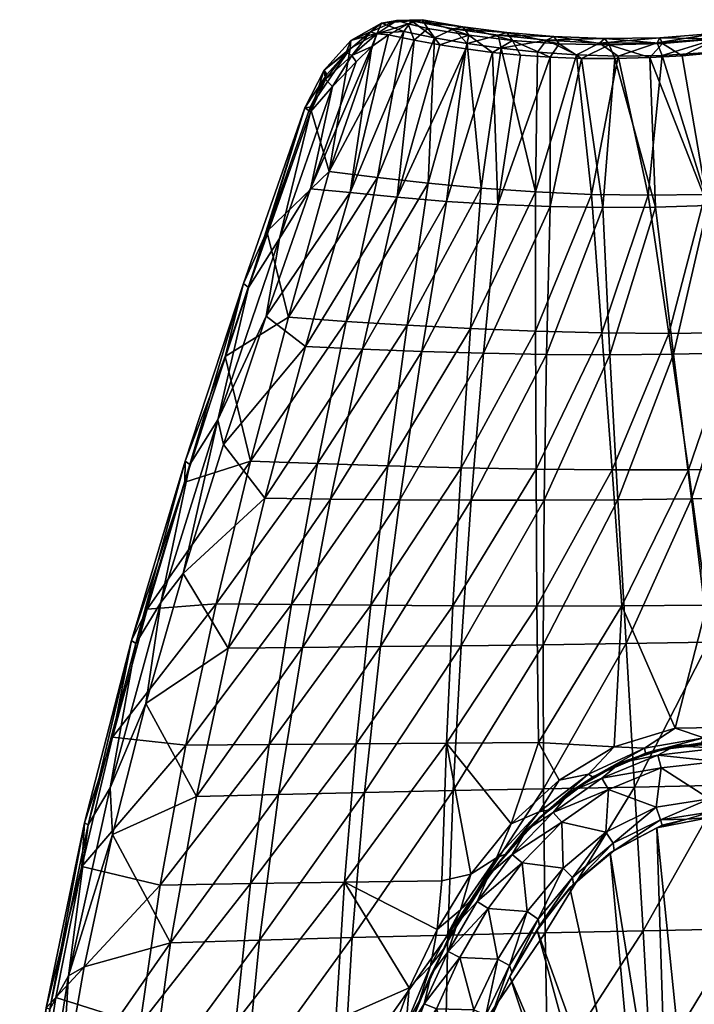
# Model space of a CAD drawing. Header units: inches. Extents: x -188 to 181, y -365 to 356.
# Tile 8 of 9: x -185 to -4, y 90 to 354. Entities that reach past the tile are written whole.
import ezdxf

# ---------------------------------------------------------------- set-up
doc = ezdxf.new("R2010")
doc.units = ezdxf.units.IN
doc.header["$MEASUREMENT"] = 0
doc.layers.add('Layer 1', color=7, linetype='Continuous')

# ---------------------------------------------------------------- blocks, each defined once
blk = doc.blocks.new('Kong 70-R')
at = {"color": 9, "true_color": 0xc0c0c0}
mesh = blk.add_polyface(dxfattribs=at)
corners = [(-96.37, 346.04, 118.25), (-102.68, 339.08, 121.11), (-107.14, 330.28, 121.03), (-81.96, 350.54, 106.04), (-89.14, 350.09, 112.92), (-102, 313.05, 107.58), (-89.08, 311.42, 96.11), (-73.74, 348.89, 97.71), (-75.48, 309.92, 85.76), (-65.05, 347.4, 89.77), (-61.3, 308.63, 76.74), (-55.88, 346.11, 82.35), (-86.08, 349.65, 124.79), (-96.42, 307.42, 114.19), (-90.57, 346.54, 127.88), (-79.2, 348.22, 117.01), (-72.35, 346.97, 109.81), (-83.77, 306.14, 103.2), (-89.22, 349.98, 123.59), (-95.91, 344.13, 128.01), (-90.9, 350.46, 122.41), (-97.47, 344.95, 126.41), (-102.96, 337.7, 128.34), (-101.16, 335.8, 130.58), (-107.03, 329.06, 128.04), (-94.75, 342.47, 130.13), (-80.82, 352.67, 118.19), (-83.9, 353.52, 116.75), (-77.11, 353.74, 110.06), (-66.15, 351.84, 98.98), (-79.9, 353.43, 107.47), (-68.7, 351.33, 96.18), (-56.67, 349.56, 85.69), (-54.38, 350.29, 88.65), (-103.38, 340.19, 124.69), (-88.02, 352.83, 115.31), (-96.21, 348.14, 121.4), (-108.49, 330.16, 124.64), (-75.54, 351.34, 112.66), (-64.59, 349.57, 101.68), (-65.38, 345.9, 103.07), (-58.2, 344.99, 96.73), (-52.85, 348.18, 91.5)]
mesh.append_faces([[corners[k] for k in face] for face in [(0, 1, 2), (3, 4, 5), (5, 4, 0), (3, 6, 7), (8, 9, 7), (10, 11, 9), (12, 13, 14), (15, 13, 12), (16, 17, 15), (18, 19, 20), (20, 19, 21), (19, 22, 21), (23, 24, 22), (19, 23, 22), (23, 19, 25), (26, 18, 27), (27, 18, 20), (19, 14, 25), (18, 14, 19), (18, 12, 14), (12, 18, 26), (26, 27, 28), (29, 28, 30), (30, 7, 31), (30, 3, 7), (30, 31, 29), (31, 7, 9), (32, 31, 9), (29, 31, 33), (21, 22, 34), (3, 35, 4), (34, 22, 24), (35, 20, 36), (1, 37, 2), (24, 37, 34), (36, 4, 35), (21, 34, 36), (3, 30, 35), (36, 0, 4), (27, 30, 28), (35, 27, 20), (27, 35, 30), (1, 0, 34), (21, 36, 20), (36, 34, 0), (1, 34, 37), (16, 15, 38), (15, 12, 26), (39, 16, 38), (40, 16, 39), (40, 39, 41), (38, 26, 28), (39, 29, 42), (28, 29, 39), (39, 38, 28), (26, 38, 15)]], dxfattribs={"color": 9})
mesh = blk.add_polyface(dxfattribs=at)
corners = [(-35.72, 344.31, 69.58), (-46.14, 345.06, 75.59), (-46.67, 307.62, 69.27), (-55.88, 346.11, 82.35), (-12.69, 344.16, 61.36), (-1.25, 306.89, 58.24), (-0.31, 344.98, 59.92), (14.01, 307.66, 59.04), (11.97, 346.47, 60.77), (29.15, 309.01, 62.28), (23.78, 348.34, 63.1), (27.22, 305.95, 71.93), (12.62, 346.47, 71.06), (23.03, 348.27, 73.23), (17.47, 352.33, 66.93), (2.34, 348.75, 61.43), (18.5, 351.02, 63.5), (-14.05, 347.57, 63.25), (-28.1, 348.69, 71.92), (-43.7, 348.23, 76.36), (-29.51, 347.49, 68.6), (2.09, 350.12, 64.98), (-13.36, 348.92, 66.74), (-56.67, 349.56, 85.69), (-54.38, 350.29, 88.65), (-68.7, 351.33, 96.18), (-41.77, 349.2, 79.5), (-24.54, 343.96, 64.67), (-65.05, 347.4, 89.77), (-26.95, 346.96, 75.17), (-12.68, 347.34, 70.19), (-16.05, 343.57, 72.49), (-40.36, 347.28, 82.53), (-42.78, 343.69, 85.16), (-52.85, 348.18, 91.5), (2.09, 348.57, 68.5), (-7.33, 344.05, 70.45), (-34.39, 343.37, 80.17), (16.89, 350.75, 70.38), (1.1, 344.84, 69.82), (-25.43, 343.31, 75.79), (-50.69, 344.24, 90.73), (-64.59, 349.57, 101.68), (-58.2, 344.99, 96.73), (31.51, 353.67, 74.71), (-66.15, 351.84, 98.98)]
mesh.append_faces([[corners[k] for k in face] for face in [(0, 1, 2), (2, 1, 3), (4, 5, 6), (6, 7, 8), (9, 10, 8), (11, 12, 13), (14, 15, 16), (16, 8, 10), (17, 4, 15), (18, 19, 20), (21, 22, 17), (23, 24, 25), (23, 3, 19), (19, 18, 26), (23, 26, 24), (19, 26, 23), (22, 20, 17), (22, 18, 20), (16, 15, 8), (21, 17, 15), (15, 6, 8), (6, 15, 4), (21, 15, 14), (17, 27, 4), (20, 0, 27), (17, 20, 27), (19, 1, 0), (20, 19, 0), (1, 19, 3), (23, 28, 3), (29, 30, 31), (32, 33, 34), (35, 36, 30), (32, 29, 37), (21, 38, 35), (12, 39, 35), (38, 21, 14), (38, 12, 35), (30, 29, 18), (36, 31, 30), (40, 29, 31), (41, 34, 33), (32, 34, 24), (33, 32, 37), (42, 34, 43), (12, 38, 13), (38, 14, 44), (21, 35, 22), (35, 39, 36), (30, 22, 35), (22, 30, 18), (18, 29, 26), (29, 40, 37), (32, 26, 29), (26, 32, 24), (24, 34, 45), (34, 41, 43)]], dxfattribs={"color": 9})
mesh = blk.add_polyface(dxfattribs=at)
corners = [(-112.92, 274.02, 99.98), (-129.92, 263.5, 109.93), (-123.09, 235.4, 92.94), (-102, 313.05, 107.58), (-107.14, 330.28, 121.03), (-118.72, 296.99, 115.35), (-96.37, 346.04, 118.25), (-89.08, 311.42, 96.11), (-97.41, 272.91, 88.22), (-105.12, 234.8, 80.91), (-86.24, 234.21, 70.76), (-81.08, 271.88, 77.97), (-64.1, 270.97, 69.42), (-66.64, 233.7, 62.64), (-75.48, 309.92, 85.76), (-73.74, 348.89, 97.71), (-81.96, 350.54, 106.04), (-61.3, 308.63, 76.74), (-65.05, 347.4, 89.77), (-118.9, 274.27, 119.07), (-108.33, 266.19, 106.56), (-130.32, 239.94, 113.87), (-106.99, 308.43, 124.53), (-94.75, 342.47, 130.13), (-90.57, 346.54, 127.88), (-96.42, 307.42, 114.19), (-83.77, 306.14, 103.2), (-79.2, 348.22, 117.01), (-93.11, 265.45, 95.32), (-70.51, 305.06, 93.35), (-65.38, 345.9, 103.07), (-72.35, 346.97, 109.81), (-119.29, 225.49, 99.52), (-77.15, 264.82, 85.6), (-56.8, 304.22, 84.87), (-58.2, 344.99, 96.73), (-101.62, 225.27, 88.01), (-60.64, 264.34, 77.59), (-83.09, 225.09, 78.38), (-124.95, 283.01, 116.63), (-123.61, 282.01, 120.12), (-139.37, 234.57, 112.68), (-108.49, 330.16, 124.64), (-140.6, 235.45, 109.12), (-107.03, 329.06, 128.04), (-101.16, 335.8, 130.58), (-115.31, 295.1, 123.79), (-131.83, 246.56, 116.12)]
mesh.append_faces([[corners[k] for k in face] for face in [(0, 1, 2), (3, 4, 5), (3, 6, 4), (7, 0, 8), (5, 1, 0), (9, 10, 11), (12, 10, 13), (8, 2, 9), (7, 3, 0), (0, 3, 5), (7, 14, 15), (16, 3, 7), (8, 0, 2), (11, 14, 8), (17, 14, 11), (14, 17, 18), (14, 7, 8), (11, 8, 9), (12, 17, 11), (12, 11, 10), (19, 20, 21), (22, 23, 24), (20, 19, 25), (24, 25, 22), (25, 19, 22), (26, 20, 25), (25, 27, 26), (26, 28, 20), (29, 26, 30), (31, 30, 26), (20, 28, 32), (28, 29, 33), (29, 34, 33), (34, 29, 35), (26, 29, 28), (28, 33, 36), (34, 37, 33), (35, 29, 30), (33, 37, 38), (1, 5, 39), (39, 40, 41), (42, 5, 4), (42, 39, 5), (39, 43, 1), (44, 40, 42), (40, 39, 42), (43, 39, 41), (45, 46, 44), (46, 40, 44), (46, 47, 40), (45, 23, 22), (22, 46, 45), (21, 47, 19), (47, 41, 40), (46, 19, 47), (19, 46, 22)]], dxfattribs={"color": 9})
mesh = blk.add_polyface(dxfattribs=at)
corners = [(-46.65, 270.26, 62.76), (-31.71, 306.94, 63.56), (-46.67, 307.62, 69.27), (-46.54, 233.31, 56.72), (-66.64, 233.7, 62.64), (-61.3, 308.63, 76.74), (-64.1, 270.97, 69.42), (-55.88, 346.11, 82.35), (-28.88, 269.8, 58.14), (-16.53, 306.68, 59.82), (-35.72, 344.31, 69.58), (-24.54, 343.96, 64.67), (-10.97, 269.66, 55.72), (-1.25, 306.89, 58.24), (-26.16, 233.1, 53.11), (6.92, 269.89, 55.66), (-12.69, 344.16, 61.36), (-5.71, 233.11, 51.93), (14.59, 233.41, 53.28), (14.01, 307.66, 59.04), (24.6, 270.58, 58.12), (29.15, 309.01, 62.28), (11.97, 346.47, 60.77), (-0.31, 344.98, 59.92), (-56.8, 304.22, 84.87), (-42.79, 303.68, 77.93), (-60.64, 264.34, 77.59), (-50.69, 344.24, 90.73), (-42.78, 343.69, 85.16), (-43.77, 264.05, 71.42), (-58.2, 344.99, 96.73), (-28.65, 303.44, 72.72), (-34.39, 343.37, 80.17), (-63.94, 224.98, 70.78), (-26.73, 263.96, 67.24), (-14.52, 303.52, 69.38), (-25.43, 343.31, 75.79), (-44.38, 224.97, 65.32), (-9.7, 264.11, 65.16), (-0.5, 303.93, 68.05), (-16.05, 343.57, 72.49), (-24.63, 225.08, 62.11), (7.17, 264.5, 65.29), (13.33, 304.7, 68.87), (-7.33, 344.05, 70.45), (1.1, 344.84, 69.82), (-4.9, 225.34, 61.23), (23.74, 265.18, 67.74), (27.22, 305.95, 71.93), (14.58, 225.76, 62.74), (12.62, 346.47, 71.06)]
mesh.append_faces([[corners[k] for k in face] for face in [(0, 1, 2), (3, 0, 4), (5, 6, 2), (7, 5, 2), (0, 2, 6), (0, 6, 4), (1, 0, 8), (9, 1, 8), (10, 1, 11), (8, 0, 3), (9, 8, 12), (2, 1, 10), (13, 9, 12), (11, 1, 9), (12, 8, 14), (15, 13, 12), (11, 9, 16), (15, 17, 18), (19, 13, 15), (16, 9, 13), (15, 12, 17), (20, 19, 15), (19, 21, 22), (23, 13, 19), (20, 15, 18), (21, 19, 20), (24, 25, 26), (27, 28, 24), (26, 25, 29), (27, 24, 30), (31, 25, 32), (24, 28, 25), (26, 29, 33), (31, 34, 29), (25, 28, 32), (31, 35, 34), (35, 31, 36), (25, 31, 29), (29, 34, 37), (35, 38, 34), (36, 31, 32), (35, 39, 38), (35, 40, 39), (34, 38, 41), (39, 42, 38), (40, 35, 36), (39, 43, 42), (44, 45, 39), (38, 42, 46), (42, 43, 47), (44, 39, 40), (43, 48, 47), (39, 45, 43), (42, 47, 49), (43, 45, 50), (43, 50, 48)]], dxfattribs={"color": 9})
mesh = blk.add_polyface(dxfattribs=at)
corners = [(-5.71, 233.11, 51.93), (-23.53, 196.65, 48.7), (-0.77, 196.83, 48.65), (-28.88, 269.8, 58.14), (-46.54, 233.31, 56.72), (-26.16, 233.1, 53.11), (14.59, 233.41, 53.28), (21.75, 197.21, 51.3), (-45.88, 160.03, 46.93), (-25.59, 158.86, 45.1), (-9.27, 163.86, 45.46), (-46.3, 196.62, 51.38), (7.78, 164.13, 46.72), (24.16, 159.63, 48.91), (-10.97, 269.66, 55.72), (14.58, 225.76, 62.74), (21.6, 187.41, 60.68), (-0.24, 186.93, 57.87), (4.19, 148.61, 55.34), (-20.12, 148.13, 54.13), (-44.53, 147.66, 55.65), (-22.4, 186.55, 57.65), (-4.9, 225.34, 61.23), (-44.62, 186.24, 59.97), (-24.63, 225.08, 62.11), (-44.38, 224.97, 65.32), (-26.73, 263.96, 67.24), (28.1, 149.12, 59.29), (-9.7, 264.11, 65.16), (7.17, 264.5, 65.29), (1.93, 159.98, 32.56), (-14.82, 157.92, 32.56), (-9.22, 159.17, 20), (-2.19, 159.93, 40.86), (6.31, 159.67, 20), (18.5, 157.08, 32.56), (13.01, 158.33, 42.48), (27.24, 153.53, 44.76), (-30.97, 151.01, 32.56), (-17.24, 157.2, 40.18), (-24, 154.64, 20), (21.35, 156, 20), (2.17, 154.93, 15), (2.2, 158.51, 16.46), (-13.93, 156.65, 16.46), (18.25, 155.62, 16.46), (17.15, 152.19, 15), (14.52, 159.56, 45.96), (-32.46, 151.59, 43.53), (-17.51, 158.51, 43.57), (-1.53, 161.3, 44.31), (-31.34, 150.76, 40.2)]
mesh.append_faces([[corners[k] for k in face] for face in [(0, 1, 2), (3, 4, 5), (1, 0, 5), (0, 2, 6), (6, 2, 7), (1, 8, 9), (10, 1, 9), (1, 5, 11), (2, 10, 12), (13, 7, 12), (2, 1, 10), (14, 5, 0), (12, 7, 2), (15, 16, 17), (18, 19, 17), (19, 20, 21), (21, 22, 17), (21, 23, 24), (25, 26, 24), (22, 21, 24), (27, 18, 16), (24, 28, 22), (17, 19, 21), (17, 16, 18), (15, 17, 22), (22, 29, 15), (30, 31, 32), (33, 31, 30), (30, 34, 35), (33, 30, 36), (37, 36, 35), (38, 31, 39), (39, 31, 33), (31, 40, 32), (35, 36, 30), (32, 34, 30), (34, 41, 35), (42, 43, 44), (43, 32, 44), (45, 43, 46), (34, 43, 45), (42, 46, 43), (45, 41, 34), (43, 34, 32), (44, 32, 40), (47, 13, 12), (48, 49, 9), (47, 12, 50), (50, 12, 10), (10, 49, 50), (10, 9, 49), (51, 39, 49), (39, 33, 50), (50, 49, 39), (50, 33, 36), (36, 47, 50), (47, 36, 37)]], dxfattribs={"color": 9})
mesh = blk.add_polyface(dxfattribs=at)
corners = [(-150.82, 195.83, 100.06), (-160.1, 161.5, 95.87), (-132.32, 197.18, 86.66), (-123.09, 235.4, 92.94), (-140.71, 229.81, 104.78), (-140.44, 159.32, 81.3), (-129.92, 263.5, 109.93), (-105.12, 234.8, 80.91), (-112.08, 197.02, 74.39), (-168.35, 126.82, 92.32), (-147.28, 121.8, 77.02), (-118.13, 159.52, 68.85), (-123.14, 122.24, 64.47), (-86.24, 234.21, 70.76), (-97.89, 122.64, 54.65), (-94.74, 159.68, 58.9), (-90.83, 196.84, 64.33), (-115.55, 146.16, 76.24), (-137.56, 145.6, 88.17), (-109.14, 185.53, 81.57), (-88.24, 185.75, 72.01), (-92.52, 146.68, 66.77), (-129.09, 185.3, 93.32), (-151.13, 170.53, 104.71), (-141.12, 205.38, 109.05), (-130.32, 239.94, 113.87), (-119.29, 225.49, 99.52), (-144.52, 106.34, 84.28), (-108.33, 266.19, 106.56), (-160.08, 135.38, 101.05), (-101.62, 225.27, 88.01), (-93.11, 265.45, 95.32), (-83.09, 225.09, 78.38), (-120.72, 107.1, 72.24), (-139.37, 234.57, 112.68), (-153.87, 186.6, 106.03), (-140.6, 235.45, 109.12), (-155.01, 187.35, 102.4), (-166.58, 137.96, 100.48), (-167.63, 138.53, 96.8), (-160.71, 147.89, 103.32), (-171.91, 97.55, 98.96), (-131.83, 246.56, 116.12), (-147.14, 197.53, 109.18)]
mesh.append_faces([[corners[k] for k in face] for face in [(0, 1, 2), (0, 3, 4), (5, 2, 1), (4, 3, 6), (7, 2, 8), (0, 2, 3), (1, 9, 5), (9, 10, 5), (8, 5, 11), (12, 11, 10), (5, 10, 11), (8, 13, 7), (5, 8, 2), (3, 2, 7), (14, 15, 12), (11, 12, 15), (11, 16, 8), (15, 16, 11), (17, 18, 19), (20, 21, 17), (22, 18, 23), (24, 25, 26), (18, 17, 27), (25, 28, 26), (26, 22, 24), (29, 23, 18), (29, 18, 27), (22, 30, 19), (26, 31, 30), (30, 32, 19), (24, 22, 23), (18, 22, 19), (22, 26, 30), (21, 33, 17), (20, 17, 19), (34, 35, 36), (37, 35, 38), (36, 37, 4), (38, 39, 37), (35, 37, 36), (36, 4, 6), (37, 0, 4), (37, 1, 0), (39, 9, 1), (37, 39, 1), (40, 38, 35), (40, 29, 41), (42, 24, 43), (43, 40, 35), (43, 34, 42), (43, 23, 40), (41, 38, 40), (40, 23, 29), (43, 24, 23), (25, 24, 42), (43, 35, 34)]], dxfattribs={"color": 9})
mesh = blk.add_polyface(dxfattribs=at)
corners = [(-90.83, 196.84, 64.33), (-86.24, 234.21, 70.76), (-112.08, 197.02, 74.39), (-97.89, 122.64, 54.65), (-71.83, 123.01, 47.67), (-70.57, 159.84, 51.56), (-66.64, 233.7, 62.64), (-68.82, 196.69, 56.62), (-64, 124.78, 46.3), (-40.38, 149.97, 45.31), (-45.88, 160.03, 46.93), (-53.19, 138.28, 45.78), (-94.74, 159.68, 58.9), (-46.3, 196.62, 51.38), (-46.54, 233.31, 56.72), (-25.59, 158.86, 45.1), (-23.53, 196.65, 48.7), (-26.16, 233.1, 53.11), (-50.3, 127.82, 15), (-39.32, 126.36, 15), (-39.61, 138.68, 15), (-44.38, 224.97, 65.32), (-44.62, 186.24, 59.97), (-66.65, 185.98, 64.78), (-63.94, 224.98, 70.78), (-88.24, 185.75, 72.01), (-68.75, 147.18, 59.88), (-44.53, 147.66, 55.65), (-109.14, 185.53, 81.57), (-83.09, 225.09, 78.38), (-101.62, 225.27, 88.01), (-77.15, 264.82, 85.6), (-60.64, 264.34, 77.59), (-95.85, 107.79, 62.89), (-92.52, 146.68, 66.77), (-43.77, 264.05, 71.42), (-70.21, 108.43, 56.32), (-24.63, 225.08, 62.11), (-20.12, 148.13, 54.13), (-44.11, 109.03, 52.61), (-22.4, 186.55, 57.65), (-30.97, 151.01, 32.56), (-45.82, 139.76, 32.56), (-37.39, 146.86, 20), (-43.41, 141.94, 40.56), (-49.1, 136.64, 20), (-58.85, 125.03, 32.56), (-59.12, 124.76, 20), (-54.75, 130.16, 41.08), (-41.94, 141.28, 16.46), (-52.97, 130.08, 16.46), (-27.13, 147.5, 15), (-45.7, 141.51, 43.87), (-32.46, 151.59, 43.53), (-57.14, 129.13, 44.35)]
mesh.append_faces([[corners[k] for k in face] for face in [(0, 1, 2), (3, 4, 5), (6, 0, 7), (0, 6, 1), (8, 5, 4), (9, 10, 11), (5, 12, 3), (12, 7, 0), (11, 5, 8), (13, 5, 10), (5, 7, 12), (11, 10, 5), (14, 7, 13), (13, 7, 5), (7, 14, 6), (15, 10, 9), (16, 13, 10), (13, 17, 14), (18, 19, 20), (21, 22, 23), (24, 23, 25), (26, 22, 27), (25, 28, 29), (30, 31, 29), (29, 24, 25), (32, 24, 29), (23, 24, 21), (26, 33, 34), (23, 34, 25), (34, 23, 26), (24, 35, 21), (27, 36, 26), (37, 22, 21), (26, 23, 22), (27, 38, 39), (27, 22, 40), (41, 42, 43), (44, 42, 41), (42, 45, 43), (46, 47, 45), (46, 42, 48), (42, 44, 48), (42, 46, 45), (20, 49, 50), (49, 45, 50), (20, 51, 49), (18, 20, 50), (49, 43, 45), (50, 45, 47), (9, 52, 53), (52, 9, 11), (11, 54, 52), (8, 54, 11), (48, 44, 52), (52, 54, 48), (53, 52, 44)]], dxfattribs={"color": 9})
mesh = blk.add_polyface(dxfattribs=at)
corners = [(-6.15, 139.52, 20), (0.49, 141.46, 16.46), (-13.22, 139.33, 16.46), (14.22, 138.99, 16.46), (13.31, 137.75, 20), (26.78, 132.46, 16.46), (25.58, 131.49, 20), (0, 140, 20), (-0.03, 145, 15), (-12.77, 137.93, 20), (-14.32, 142.69, 15), (14.36, 142.67, 15), (27.42, 136.29, 15), (-14.19, 137.23, 40), (0, 140, 40), (-26.72, 130.52, 40), (-25.57, 131.13, 20), (-36.51, 122.12, 20), (2.17, 154.93, 15), (17.15, 152.19, 15), (-12.99, 153.26, 15), (-39.61, 138.68, 15), (-39.32, 126.36, 15), (-27.8, 136.04, 15), (-27.13, 147.5, 15), (-20.12, 148.13, 54.13), (4.19, 148.61, 55.34), (-17.84, 109.58, 51.78), (28.1, 149.12, 59.29), (8.29, 110.1, 53.84), (-30.97, 151.01, 32.56), (-24, 154.64, 20), (-14.82, 157.92, 32.56), (-31.34, 150.76, 40.2), (-43.41, 141.94, 40.56), (-17.24, 157.2, 40.18), (-37.39, 146.86, 20), (14.2, 137.23, 40), (26.65, 130.92, 40), (-28.89, 150.51, 16.46), (-41.94, 141.28, 16.46), (-13.93, 156.65, 16.46), (30.9, 145.65, 15), (18.25, 155.62, 16.46), (-36.79, 123.89, 16.46), (-25.84, 133.1, 16.46), (-32.46, 151.59, 43.53), (-25.59, 158.86, 45.1), (-40.38, 149.97, 45.31), (-17.51, 158.51, 43.57)]
mesh.append_faces([[corners[k] for k in face] for face in [(0, 1, 2), (3, 4, 5), (6, 5, 4), (7, 3, 1), (3, 7, 4), (0, 7, 1), (8, 2, 1), (2, 9, 0), (10, 2, 8), (1, 11, 8), (3, 11, 1), (3, 12, 11), (9, 13, 0), (7, 0, 14), (15, 16, 17), (13, 16, 15), (13, 14, 0), (13, 9, 16), (11, 18, 8), (11, 12, 19), (8, 20, 10), (20, 8, 18), (21, 22, 23), (24, 10, 20), (11, 19, 18), (23, 24, 21), (24, 23, 10), (25, 26, 27), (26, 28, 29), (30, 31, 32), (30, 33, 34), (33, 30, 35), (30, 36, 31), (37, 6, 4), (6, 37, 38), (14, 37, 7), (4, 7, 37), (39, 40, 24), (36, 40, 39), (39, 20, 41), (39, 41, 31), (19, 42, 43), (20, 18, 41), (24, 20, 39), (39, 31, 36), (44, 17, 45), (16, 9, 2), (45, 17, 16), (10, 45, 2), (44, 23, 22), (45, 23, 44), (23, 45, 10), (45, 16, 2), (46, 47, 48), (34, 33, 46), (49, 46, 33)]], dxfattribs={"color": 9})
mesh = blk.add_polyface(dxfattribs=at)
corners = [(-53.05, 98.5, 20), (-46.29, 109.76, 40), (-45.58, 110.91, 20), (-59.55, 84.36, 40), (-53.57, 97.39, 40), (-59.05, 85.32, 20), (-63.99, 71.81, 20), (-36.51, 122.12, 20), (-37.47, 121.15, 40), (-26.72, 130.52, 40), (-56.8, 101.99, 15), (-48.89, 114.79, 15), (-59.36, 115.58, 15), (-66.96, 102.43, 15), (-50.3, 127.82, 15), (-39.32, 126.36, 15), (-70.21, 108.43, 56.32), (-44.53, 147.66, 55.65), (-44.11, 109.03, 52.61), (-20.12, 148.13, 54.13), (-17.84, 109.58, 51.78), (-15.66, 70.66, 50.81), (8.29, 110.1, 53.84), (11.93, 71.12, 53.57), (4.19, 148.61, 55.34), (-43.42, 70.15, 51.06), (-71.04, 69.58, 54.33), (-42.56, 30.82, 51.2), (-3, 35.23, 52.13), (33.96, 110.59, 58.78), (-63.75, 117.95, 41.56), (-58.85, 125.03, 32.56), (-54.75, 130.16, 41.08), (3.62, 34.79, 40), (10.77, 33.29, 40), (14.2, 137.23, 40), (-3.69, 34.8, 40), (0, 140, 40), (-14.19, 137.23, 40), (-17.54, 30.2, 40), (-28.29, 20.47, 40), (-64.32, 70.8, 40), (-23.41, 25.91, 40), (-10.88, 33.22, 40), (17.47, 30.35, 40), (37.35, 121.07, 40), (26.65, 130.92, 40), (-62.32, 117.47, 16.46), (-52.97, 130.08, 16.46), (-59.12, 124.76, 20), (-59.99, 87.04, 16.46), (-53.68, 100.31, 16.46), (-46.01, 112.74, 16.46), (-36.79, 123.89, 16.46), (-63.25, 88.41, 15), (-57.14, 129.13, 44.35)]
mesh.append_faces([[corners[k] for k in face] for face in [(0, 1, 2), (3, 4, 5), (3, 5, 6), (1, 0, 4), (5, 4, 0), (7, 2, 8), (2, 1, 8), (9, 7, 8), (10, 11, 12), (13, 10, 12), (14, 12, 11), (15, 14, 11), (16, 17, 18), (19, 20, 18), (21, 22, 23), (20, 24, 22), (18, 25, 26), (25, 21, 27), (20, 21, 25), (18, 20, 25), (23, 28, 21), (22, 21, 20), (29, 23, 22), (30, 31, 32), (33, 34, 35), (36, 37, 38), (9, 8, 39), (40, 3, 41), (42, 39, 1), (38, 9, 43), (42, 4, 40), (44, 45, 34), (33, 35, 37), (34, 46, 35), (36, 38, 43), (33, 37, 36), (43, 9, 39), (8, 1, 39), (1, 4, 42), (4, 3, 40), (47, 14, 48), (47, 48, 49), (12, 14, 47), (50, 5, 51), (0, 52, 51), (51, 5, 0), (53, 52, 2), (0, 2, 52), (7, 53, 2), (6, 5, 50), (50, 10, 54), (51, 10, 50), (51, 11, 10), (52, 11, 51), (52, 15, 11), (53, 15, 52), (30, 32, 55)]], dxfattribs={"color": 9})
mesh = blk.add_polyface(dxfattribs=at)
corners = [(-123.14, 122.24, 64.47), (-147.28, 121.8, 77.02), (-152.71, 84.6, 73.97), (-175.33, 91.76, 89.58), (-156.6, 47.7, 72.28), (-127.03, 85.14, 61.43), (-168.35, 126.82, 92.32), (-180.75, 56.35, 87.81), (-100.22, 85.63, 51.78), (-129.71, 48.15, 59.86), (-97.89, 122.64, 54.65), (-91.22, 61.39, 48.06), (-101.68, 48.56, 50.43), (-80.52, 94.3, 47.23), (-94.7, 44.39, 48.54), (-86.52, 78.09, 47.64), (-115.55, 146.16, 76.24), (-120.72, 107.1, 72.24), (-144.52, 106.34, 84.28), (-149.82, 67.5, 81.79), (-173.94, 64.09, 96.27), (-160.08, 135.38, 101.05), (-167.73, 99.91, 98.2), (-178.32, 28.02, 95.46), (-124.55, 68.25, 69.77), (-126.99, 29.56, 69), (-153.36, 29.03, 80.87), (-92.52, 146.68, 66.77), (-95.85, 107.79, 62.89), (-98.18, 68.95, 60.59), (-99.52, 30.03, 60.04), (-71.04, 69.58, 54.33), (-177.84, 88.97, 92.7), (-167.63, 138.53, 96.8), (-176.9, 88.6, 96.44), (-166.58, 137.96, 100.48), (-184.16, 38.54, 94.31), (-184.98, 38.68, 90.53), (-180.02, 46.51, 96.53), (-171.91, 97.55, 98.96), (-89.58, 51.17, 32.56), (-90.58, 45.86, 43.61), (-92.53, 32.98, 32.56), (-87.53, 60.45, 43.2), (-91.78, 38.6, 20), (-89.05, 53.86, 20), (-89.13, 45.64, 16.46), (-93.38, 34.75, 47.06), (-90.58, 51.58, 46.54), (-86.6, 68.26, 46.1)]
mesh.append_faces([[corners[k] for k in face] for face in [(0, 1, 2), (3, 2, 1), (2, 4, 5), (3, 1, 6), (2, 3, 7), (2, 7, 4), (8, 5, 9), (5, 4, 9), (5, 8, 10), (0, 2, 5), (11, 8, 12), (8, 9, 12), (13, 10, 8), (5, 10, 0), (11, 12, 14), (15, 8, 11), (13, 8, 15), (16, 17, 18), (18, 19, 20), (21, 18, 22), (23, 20, 19), (20, 22, 18), (24, 25, 26), (19, 17, 24), (27, 28, 17), (26, 19, 24), (18, 17, 19), (29, 30, 25), (28, 29, 24), (29, 25, 24), (28, 24, 17), (30, 29, 31), (32, 6, 33), (34, 32, 33), (34, 33, 35), (32, 36, 37), (36, 32, 34), (32, 3, 6), (32, 7, 3), (37, 7, 32), (36, 34, 38), (20, 23, 38), (39, 38, 34), (38, 39, 20), (39, 22, 20), (22, 39, 21), (39, 34, 35), (40, 41, 42), (43, 41, 40), (44, 45, 40), (46, 45, 44), (47, 48, 14), (48, 49, 11), (48, 11, 14), (41, 48, 47), (48, 41, 43)]], dxfattribs={"color": 9})
mesh = blk.add_polyface(dxfattribs=at)
corners = [(-63.99, 71.81, 20), (-64.32, 70.8, 40), (-59.55, 84.36, 40), (-73.07, 109.95, 46.79), (-97.89, 122.64, 54.65), (-80.52, 94.3, 47.23), (-71.83, 123.01, 47.67), (-64, 124.78, 46.3), (-73.26, 88.69, 15), (-63.25, 88.41, 15), (-66.96, 102.43, 15), (-78.43, 74.41, 15), (-68.46, 74.31, 15), (-56.8, 101.99, 15), (-68.75, 147.18, 59.88), (-70.21, 108.43, 56.32), (-95.85, 107.79, 62.89), (-71.04, 69.58, 54.33), (-98.18, 68.95, 60.59), (-44.11, 109.03, 52.61), (-74.68, 97.97, 20), (-67.59, 111.75, 20), (-69.74, 107.85, 32.56), (-83.27, 75.52, 42.81), (-84.96, 70.1, 32.56), (-78.42, 89.23, 32.56), (-58.85, 125.03, 32.56), (-71.38, 104.7, 42.01), (-85.33, 68.9, 20), (-80.57, 83.64, 20), (-77.75, 90.92, 42.41), (-63.75, 117.95, 41.56), (-59.12, 124.76, 20), (-81.8, 75.47, 16.46), (-76.52, 90.02, 16.46), (-70.09, 104.04, 16.46), (-62.32, 117.47, 16.46), (-59.36, 115.58, 15), (-85.98, 60.62, 16.46), (-59.99, 87.04, 16.46), (-65.1, 73.22, 16.46), (-81.39, 84.5, 45.69), (-86.52, 78.09, 47.64), (-66.78, 115.24, 44.84), (-74.84, 100.2, 45.28), (-57.14, 129.13, 44.35), (-86.6, 68.26, 46.1)]
mesh.append_faces([[corners[k] for k in face] for face in [(0, 1, 2), (3, 4, 5), (6, 4, 3), (7, 6, 3), (8, 9, 10), (8, 11, 12), (9, 8, 12), (13, 10, 9), (14, 15, 16), (17, 18, 15), (16, 15, 18), (19, 17, 15), (20, 21, 22), (23, 24, 25), (22, 21, 26), (27, 25, 22), (20, 22, 25), (28, 29, 24), (29, 25, 24), (25, 30, 23), (30, 25, 27), (25, 29, 20), (22, 31, 27), (26, 31, 22), (21, 32, 26), (28, 33, 29), (29, 33, 34), (10, 35, 34), (35, 20, 34), (36, 35, 37), (21, 35, 36), (10, 37, 35), (36, 32, 21), (8, 10, 34), (35, 21, 20), (11, 8, 33), (34, 20, 29), (34, 33, 8), (33, 38, 11), (39, 40, 0), (40, 9, 12), (39, 9, 40), (41, 5, 42), (43, 3, 44), (44, 5, 41), (43, 45, 7), (3, 43, 7), (44, 30, 27), (44, 3, 5), (46, 41, 42), (23, 41, 46), (41, 23, 30), (44, 41, 30), (27, 31, 43), (43, 44, 27), (45, 43, 31)]], dxfattribs={"color": 9})

msp = doc.modelspace()

# ---------------------------------------------------------------- block references
at = {"layer": 'Layer 1'}
msp.add_blockref('Kong 70-R', (0, 0), dxfattribs=at)

doc.saveas('drawing.dxf')
